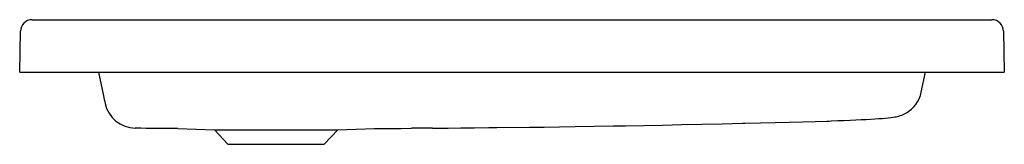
# Model space of a CAD drawing. Header units: millimetres. Extents: x 1325.033 to 1325.784, y 1482.303 to 1482.398.
import ezdxf

# ---------------------------------------------------------------- set-up
doc = ezdxf.new("R2010")
doc.units = ezdxf.units.MM
doc.layers.add('SANINDUSA', color=3, linetype='Continuous')

msp = doc.modelspace()

# ---------------------------------------------------------------- linework, layer by layer
at = {"layer": 'SANINDUSA'}
for p, q in [((1325.04244, 1482.39794), (1325.43381, 1482.39794)), ((1325.43381, 1482.39794), (1325.77476, 1482.39794)), ((1325.0329, 1482.35794), (1325.03345, 1482.3891)), ((1325.78375, 1482.3891), (1325.7843, 1482.35794)), ((1325.0329, 1482.35794), (1325.0379, 1482.35794)), ((1325.0379, 1482.35794), (1325.43435, 1482.35794)), ((1325.09301, 1482.35794), (1325.09685, 1482.3399)), ((1325.43435, 1482.35794), (1325.7843, 1482.35794)), ((1325.72095, 1482.34273), (1325.72419, 1482.35794)), ((1325.15357, 1482.31498), (1325.18159, 1482.314)), ((1325.18159, 1482.314), (1325.19186, 1482.30298)), ((1325.18159, 1482.314), (1325.27561, 1482.314)), ((1325.26534, 1482.30298), (1325.27561, 1482.314)), ((1325.27561, 1482.314), (1325.30364, 1482.31498)), ((1325.19186, 1482.30298), (1325.26534, 1482.30298))]:
    msp.add_line(p, q, dxfattribs=at)
at = {"layer": 'SANINDUSA', "flags": 128}
for points in [[(1325.09685, 1482.3399), (1325.09743, 1482.33717), (1325.0978, 1482.33542), (1325.09804, 1482.33427), (1325.09807, 1482.33417)], [(1325.65057, 1482.32073), (1325.6521, 1482.32079), (1325.65723, 1482.32099), (1325.66209, 1482.32118), (1325.66666, 1482.32138), (1325.67095, 1482.32158), (1325.675, 1482.32177), (1325.67876, 1482.32197), (1325.68224, 1482.32216), (1325.68544, 1482.32236), (1325.68837, 1482.32255), (1325.69104, 1482.32274), (1325.69348, 1482.32293), (1325.69574, 1482.32314), (1325.69793, 1482.32338), (1325.69947, 1482.32358), (1325.70091, 1482.32382), (1325.70185, 1482.324), (1325.70281, 1482.32422), (1325.70379, 1482.32449), (1325.70484, 1482.32481), (1325.70598, 1482.32522), (1325.70724, 1482.32575), (1325.70862, 1482.32643), (1325.71014, 1482.3273), (1325.71178, 1482.32842), (1325.71347, 1482.32981), (1325.71515, 1482.33146), (1325.71671, 1482.33336), (1325.71811, 1482.33545), (1325.71929, 1482.33771), (1325.72024, 1482.34011), (1325.72093, 1482.34262), (1325.72096, 1482.34285)], [(1325.4859, 1482.31695), (1325.4952, 1482.31711), (1325.50909, 1482.31738), (1325.52342, 1482.31766), (1325.5382, 1482.31798), (1325.55342, 1482.31831), (1325.56907, 1482.31865), (1325.58488, 1482.319), (1325.58628, 1482.31903)], [(1325.58628, 1482.31903), (1325.59828, 1482.31927), (1325.60949, 1482.31952), (1325.62017, 1482.31979), (1325.63027, 1482.32007), (1325.64003, 1482.32037), (1325.64914, 1482.32068), (1325.65057, 1482.32073)], [(1325.30336, 1482.31498), (1325.31282, 1482.31508), (1325.3241, 1482.31513), (1325.33202, 1482.31517)], [(1325.34784, 1482.31529), (1325.34236, 1482.31526), (1325.33202, 1482.31517)], [(1325.34784, 1482.31529), (1325.35994, 1482.31538), (1325.36965, 1482.31547), (1325.37995, 1482.31557), (1325.39084, 1482.31568), (1325.39701, 1482.31574)], [(1325.39701, 1482.31574), (1325.42196, 1482.31602), (1325.43323, 1482.31616), (1325.44493, 1482.31631), (1325.45686, 1482.31648), (1325.4859, 1482.31695)]]:
    msp.add_lwpolyline(points, dxfattribs=at)
at = {"layer": 'SANINDUSA'}
for centre, radius, start, end in [((1325.04244, 1482.38894), 0.009, 90, 179), ((1325.77476, 1482.38894), 0.009, 1, 90), ((1325.12153, 1482.33923), 0.024, 192.15789, 268.8983)]:
    msp.add_arc(centre, radius, start, end, dxfattribs=at)
msp.add_open_spline([(1325.15354, 1482.31498), (1325.14219, 1482.31499), (1325.13268, 1482.31506), (1325.12107, 1482.31523)], degree=3, dxfattribs=at)

doc.saveas('drawing.dxf')
